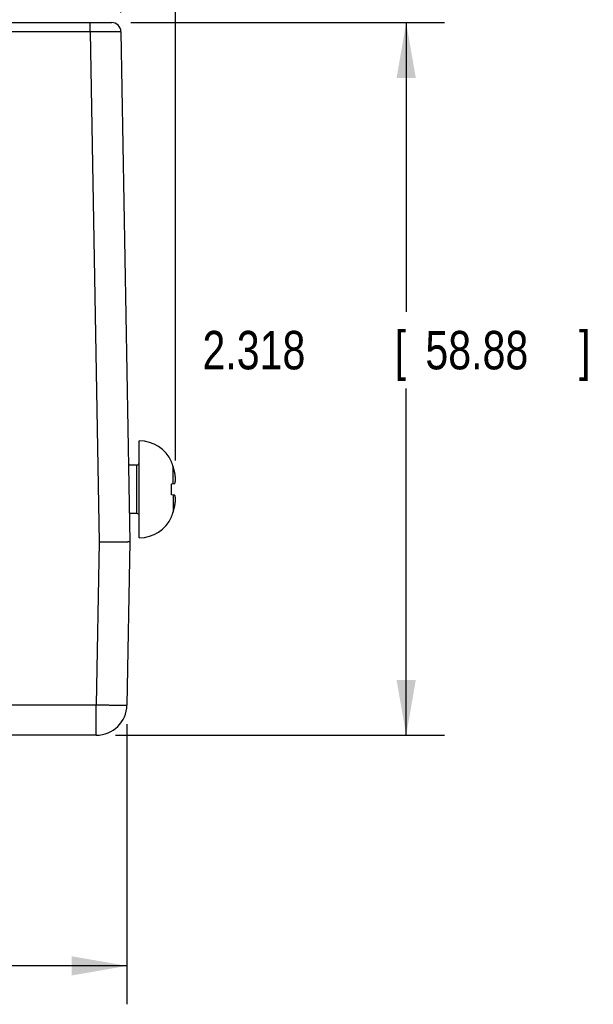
# Model space of a CAD drawing. Header units: inches. Extents: x 0 to 34, y 0 to 22.
# Tile 49 of 105: x 20.7 to 22.5, y 7.8 to 11. Entities that reach past the tile are written whole.
import ezdxf

# ---------------------------------------------------------------- set-up
doc = ezdxf.new("R2010")
doc.units = ezdxf.units.IN
doc.header["$LTSCALE"] = 1.87
doc.header["$MEASUREMENT"] = 0
doc.layers.get('0').update_dxf_attribs({"linetype": 'CONTINUOUS'})
doc.layers.add('DIMENSIONS', color=7, linetype='CONTINUOUS')
doc.styles.get("Standard").update_dxf_attribs({"font": 'txt', "width": 0.8})
doc.dimstyles.new('DIMSTYLE_1', dxfattribs={"dimtxt": 0.125, "dimasz": 0.18, "dimexe": 0.18, "dimexo": 0.0625, "dimgap": 0.09, "dimtad": 0, "dimtih": 1, "dimtoh": 1, "dimdec": 3, "dimzin": 4, "dimdsep": 46, "dimtxsty": 'STANDARD', "dimblk": '_FILLED', "dimblk1": '_FILLED', "dimblk2": '_FILLED', "dimcen": 0.09, "dimadec": 0, "dimazin": 0, "dimtp": 0.01, "dimtm": 0.01, "dimtfac": 1, "dimtdec": 3, "dimtofl": 0, "dimtmove": 0, "dimatfit": 3, "dimldrblk": '_FILLED', "dimfxl": 1, "dimtolj": 1, "dimtzin": 4, "dimarcsym": 0})

# ---------------------------------------------------------------- blocks, each defined once
blk = doc.blocks.new('_FILLED')
at = {"color": 0, "linetype": 'BYBLOCK'}
blk.add_solid([(0, 0), (-1, 0.174), (-1, -0.174)], dxfattribs=at)
blk = doc.blocks.new('*D0')
at = {"layer": 'DIMENSIONS', "color": 2, "linetype": 'CONTINUOUS'}
for p, q in [((21.0368, 10.9611), (22.0571, 10.9611)), ((21.9321, 10.9611), (21.9321, 10.0208)), ((21.9321, 8.6431), (21.9321, 9.7708)), ((20.9865, 8.6431), (22.0571, 8.6431))]:
    blk.add_line(p, q, dxfattribs=at)
at = {"layer": 'DIMENSIONS', "color": 2, "linetype": 'CONTINUOUS', "xscale": 0.18, "yscale": 0.18, "zscale": 0.18}
for p, rotation in [((21.9321, 10.9611), 90), ((21.9321, 8.6431), 270)]:
    blk.add_blockref('_FILLED', p, dxfattribs=dict(at, rotation=rotation))
at = {"layer": 'DIMENSIONS', "color": 2, "linetype": 'CONTINUOUS', "width": 0.8}
for s, p in [('2.318', (21.2696, 9.8333)), ('[', (21.8946, 9.8333)), ('58.88', (21.9946, 9.8333)), (']', (22.4946, 9.8333))]:
    blk.add_text(s, height=0.125, dxfattribs=at).set_placement(p)
blk = doc.blocks.new('*D1')
at = {"layer": 'DIMENSIONS', "color": 2, "linetype": 'CONTINUOUS'}
for p, q in [((9.7484, 8.6823), (9.7484, 7.7681)), ((21.024, 8.6788), (21.024, 7.7681)), ((9.7484, 7.8931), (14.6112, 7.8931)), ((21.024, 7.8931), (16.1612, 7.8931))]:
    blk.add_line(p, q, dxfattribs=at)
at = {"layer": 'DIMENSIONS', "color": 2, "linetype": 'CONTINUOUS', "xscale": 0.18, "yscale": 0.18, "zscale": 0.18, "rotation": 180}
blk.add_blockref('_FILLED', (9.7484, 7.8931), dxfattribs=at)
at = {"layer": 'DIMENSIONS', "color": 2, "linetype": 'CONTINUOUS', "xscale": 0.18, "yscale": 0.18, "zscale": 0.18}
blk.add_blockref('_FILLED', (21.024, 7.8931), dxfattribs=at)
at = {"layer": 'DIMENSIONS', "color": 2, "linetype": 'CONTINUOUS', "width": 0.8}
for s, p in [('11.276', (14.6737, 7.8306)), ('[', (15.3987, 7.8306)), ('286.4', (15.4987, 7.8306)), (']', (15.9987, 7.8306))]:
    blk.add_text(s, height=0.125, dxfattribs=at).set_placement(p)
blk = doc.blocks.new('*D5')
at = {"layer": 'DIMENSIONS', "color": 2, "linetype": 'CONTINUOUS'}
for p, q in [((21.0042, 10.9941), (21.0042, 12.5861)), ((21.1821, 9.537), (21.1821, 12.5861)), ((21.0042, 12.4611), (20.6188, 12.4611)), ((21.1821, 12.4611), (21.5421, 12.4611))]:
    blk.add_line(p, q, dxfattribs=at)
at = {"layer": 'DIMENSIONS', "color": 2, "linetype": 'CONTINUOUS', "xscale": 0.18, "yscale": 0.18, "zscale": 0.18}
blk.add_blockref('_FILLED', (21.0042, 12.4611), dxfattribs=at)
at = {"layer": 'DIMENSIONS', "color": 2, "linetype": 'CONTINUOUS', "xscale": 0.18, "yscale": 0.18, "zscale": 0.18, "rotation": 180}
blk.add_blockref('_FILLED', (21.1821, 12.4611), dxfattribs=at)
at = {"layer": 'DIMENSIONS', "color": 2, "linetype": 'CONTINUOUS', "width": 0.8}
for s, p in [('.178', (19.4313, 12.3986)), ('[', (19.9563, 12.3986)), ('4.52', (20.0563, 12.3986)), (']', (20.4563, 12.3986))]:
    blk.add_text(s, height=0.125, dxfattribs=at).set_placement(p)

msp = doc.modelspace()

# ---------------------------------------------------------------- linework, layer by layer
at = {"color": 7, "linetype": 'CONTINUOUS'}
for p, q in [((13.2003, 10.9611), (20.9743, 10.9611)), ((20.9042, 10.9308), (20.9042, 10.9611)), ((20.9042, 10.9308), (20.6207, 10.9308)), ((20.9042, 10.9308), (20.9332, 9.2712)), ((21.0042, 10.9316), (21.0332, 9.2721)), ((21.0639, 9.2856), (21.0639, 9.6006)), ((21.056, 9.5218), (21.0289, 9.5218)), ((21.056, 9.3643), (21.056, 9.5218)), ((21.1691, 9.531), (21.1691, 9.5328)), ((21.1743, 9.4619), (21.1743, 9.517)), ((21.1691, 9.4613), (21.1799, 9.4625)), ((21.1691, 9.4248), (21.1691, 9.4613)), ((21.1799, 9.4237), (21.1691, 9.4248)), ((21.1743, 9.4243), (21.1743, 9.3691)), ((21.056, 9.3643), (21.0316, 9.3643)), ((21.1691, 9.3533), (21.1691, 9.3552)), ((20.9332, 9.2712), (20.924, 8.7422)), ((21.0332, 9.2721), (21.024, 8.7413)), ((20.629, 8.7422), (20.924, 8.7422)), ((20.924, 8.6431), (20.924, 8.7422)), ((20.924, 8.6431), (9.8484, 8.6431))]:
    msp.add_line(p, q, dxfattribs=at)
for centre, radius, start, end in [((20.9743, 10.9311), 0.03, 1, 90), ((21.0639, 9.4849), 0.1157, 24.4946, 90), ((21.056, 9.5297), 0.00787, 270, 360), ((21.056, 9.3565), 0.00787, 0, 90), ((21.0639, 9.4013), 0.1157, 270, 335.5054), ((20.924, 8.7431), 0.1, 270, 359)]:
    msp.add_arc(centre, radius, start, end, dxfattribs=at)
for points, knots in [([(21.0042, 10.9316), (21.0042, 10.9316), (21.0041, 10.9316), (21.0039, 10.9316), (21.0036, 10.9316), (21.0031, 10.9315), (21.0025, 10.9315), (21.0017, 10.9315), (21.0008, 10.9315), (20.9998, 10.9315), (20.9986, 10.9315), (20.9973, 10.9315), (20.9959, 10.9314), (20.9943, 10.9314), (20.9926, 10.9314), (20.9908, 10.9314), (20.9889, 10.9314), (20.9868, 10.9314), (20.9847, 10.9313), (20.9824, 10.9313), (20.98, 10.9313), (20.9775, 10.9313), (20.9749, 10.9313), (20.9722, 10.9312), (20.9694, 10.9312), (20.9666, 10.9312), (20.9636, 10.9312), (20.9606, 10.9312), (20.9574, 10.9311), (20.9542, 10.9311), (20.951, 10.9311), (20.9476, 10.9311), (20.9442, 10.931), (20.9408, 10.931), (20.9373, 10.931), (20.9337, 10.931), (20.9301, 10.931), (20.9265, 10.9309), (20.9228, 10.9309), (20.9191, 10.9309), (20.9154, 10.9309), (20.9117, 10.9309), (20.908, 10.9308), (20.9055, 10.9308), (20.9042, 10.9308)], [0, 0, 0, 0, 0.000705, 0.002805, 0.006298, 0.011182, 0.017449, 0.025091, 0.034097, 0.044455, 0.056151, 0.069169, 0.083489, 0.099088, 0.115944, 0.134034, 0.153337, 0.173823, 0.195461, 0.218219, 0.24207, 0.266981, 0.292916, 0.319836, 0.347704, 0.376482, 0.406133, 0.436619, 0.467898, 0.499922, 0.532641, 0.566016, 0.600009, 0.634571, 0.669647, 0.705182, 0.741127, 0.777432, 0.814046, 0.85092, 0.888003, 0.925245, 0.962596, 1, 1, 1, 1]), ([(21.1743, 9.517), (21.1739, 9.5182), (21.1732, 9.5206), (21.1719, 9.5241), (21.1706, 9.5276), (21.1696, 9.5298), (21.1691, 9.531)], [0, 0, 0, 0, 0.251125, 0.501422, 0.751007, 1, 1, 1, 1]), ([(21.1799, 9.4948), (21.1797, 9.4957), (21.1793, 9.4977), (21.1786, 9.5008), (21.1778, 9.5043), (21.1768, 9.5081), (21.1756, 9.5124), (21.1748, 9.5154), (21.1743, 9.517)], [0, 0, 0, 0, 0.126907, 0.265258, 0.418397, 0.589673, 0.782426, 1, 1, 1, 1]), ([(21.1821, 9.4745), (21.182, 9.475), (21.182, 9.4761), (21.1819, 9.4778), (21.1817, 9.4795), (21.1816, 9.4811), (21.1814, 9.4828), (21.1813, 9.4844), (21.1811, 9.4861), (21.1809, 9.4878), (21.1807, 9.4895), (21.1804, 9.4912), (21.1802, 9.493), (21.18, 9.4942), (21.1799, 9.4948)], [0, 0, 0, 0, 0.081989, 0.163614, 0.245014, 0.326334, 0.407726, 0.489398, 0.571577, 0.654521, 0.738503, 0.82385, 0.910901, 1, 1, 1, 1]), ([(21.1799, 9.4625), (21.18, 9.4629), (21.1802, 9.4636), (21.1805, 9.4648), (21.1807, 9.4659), (21.181, 9.467), (21.1812, 9.4681), (21.1814, 9.4691), (21.1815, 9.4702), (21.1817, 9.4713), (21.1818, 9.4723), (21.182, 9.4734), (21.182, 9.4741), (21.1821, 9.4745)], [0, 0, 0, 0, 0.098859, 0.194862, 0.28851, 0.380287, 0.470614, 0.559863, 0.648365, 0.736418, 0.824239, 0.912035, 1, 1, 1, 1]), ([(21.1821, 9.4117), (21.182, 9.412), (21.182, 9.4127), (21.1819, 9.4136), (21.1817, 9.4146), (21.1816, 9.4156), (21.1814, 9.4165), (21.1813, 9.4175), (21.1811, 9.4185), (21.1809, 9.4195), (21.1807, 9.4205), (21.1804, 9.4215), (21.1802, 9.4226), (21.18, 9.4233), (21.1799, 9.4237)], [0, 0, 0, 0, 0.080511, 0.16089, 0.241283, 0.321841, 0.402726, 0.484159, 0.566379, 0.649662, 0.734302, 0.820655, 0.909093, 1, 1, 1, 1]), ([(21.1743, 9.3691), (21.1748, 9.3707), (21.1756, 9.3737), (21.1768, 9.378), (21.1778, 9.3819), (21.1786, 9.3853), (21.1793, 9.3885), (21.1797, 9.3904), (21.1799, 9.3914)], [0, 0, 0, 0, 0.217396, 0.410499, 0.58231, 0.735828, 0.874057, 1, 1, 1, 1]), ([(21.1799, 9.3914), (21.18, 9.392), (21.1802, 9.3932), (21.1804, 9.3949), (21.1807, 9.3967), (21.1809, 9.3984), (21.1811, 9.4), (21.1813, 9.4017), (21.1814, 9.4034), (21.1816, 9.405), (21.1817, 9.4067), (21.1819, 9.4083), (21.182, 9.41), (21.182, 9.4111), (21.1821, 9.4117)], [0, 0, 0, 0, 0.089126, 0.1762, 0.261563, 0.345554, 0.428503, 0.510681, 0.592349, 0.673732, 0.755039, 0.836425, 0.918032, 1, 1, 1, 1]), ([(21.1691, 9.3552), (21.1696, 9.3563), (21.1706, 9.3586), (21.1719, 9.3621), (21.1732, 9.3656), (21.1739, 9.3679), (21.1743, 9.3691)], [0, 0, 0, 0, 0.248993, 0.498578, 0.748875, 1, 1, 1, 1]), ([(21.0332, 9.2721), (21.0332, 9.2721), (21.0331, 9.272), (21.0329, 9.272), (21.0325, 9.272), (21.032, 9.2719), (21.0313, 9.2719), (21.0305, 9.2719), (21.0296, 9.2718), (21.0285, 9.2718), (21.0273, 9.2718), (21.0259, 9.2717), (21.0244, 9.2717), (21.0228, 9.2717), (21.021, 9.2717), (21.0191, 9.2716), (21.0171, 9.2716), (21.015, 9.2716), (21.0127, 9.2715), (21.0103, 9.2715), (21.0078, 9.2715), (21.0052, 9.2715), (21.0025, 9.2714), (20.9997, 9.2714), (20.9968, 9.2714), (20.9938, 9.2714), (20.9907, 9.2714), (20.9875, 9.2713), (20.9843, 9.2713), (20.981, 9.2713), (20.9776, 9.2713), (20.9741, 9.2713), (20.9706, 9.2713), (20.967, 9.2713), (20.9634, 9.2712), (20.9597, 9.2712), (20.956, 9.2712), (20.9522, 9.2712), (20.9485, 9.2712), (20.9447, 9.2712), (20.9409, 9.2712), (20.937, 9.2712), (20.9345, 9.2712), (20.9332, 9.2712)], [0, 0, 0, 0, 0.000803, 0.00302, 0.006691, 0.011818, 0.018393, 0.026407, 0.035851, 0.046706, 0.058963, 0.072601, 0.087596, 0.103937, 0.121587, 0.14053, 0.160736, 0.182169, 0.204809, 0.228612, 0.253549, 0.279586, 0.306671, 0.334784, 0.36387, 0.393889, 0.424805, 0.456551, 0.489099, 0.522398, 0.556391, 0.591033, 0.626275, 0.662066, 0.698353, 0.735083, 0.772202, 0.809655, 0.847388, 0.885344, 0.923469, 0.961707, 1, 1, 1, 1]), ([(20.924, 8.7422), (20.9252, 8.7422), (20.9277, 8.7421), (20.9314, 8.7421), (20.9352, 8.742), (20.9389, 8.742), (20.9425, 8.7419), (20.9462, 8.7418), (20.9498, 8.7418), (20.9534, 8.7417), (20.957, 8.7417), (20.9605, 8.7416), (20.9639, 8.7416), (20.9673, 8.7415), (20.9707, 8.7415), (20.9739, 8.7414), (20.9771, 8.7414), (20.9803, 8.7414), (20.9833, 8.7413), (20.9863, 8.7413), (20.9892, 8.7413), (20.9919, 8.7412), (20.9946, 8.7412), (20.9972, 8.7412), (20.9997, 8.7412), (21.0021, 8.7412), (21.0044, 8.7412), (21.0065, 8.7411), (21.0086, 8.7411), (21.0105, 8.7411), (21.0123, 8.7411), (21.014, 8.7411), (21.0156, 8.7411), (21.017, 8.7411), (21.0183, 8.7411), (21.0195, 8.7411), (21.0205, 8.7412), (21.0214, 8.7412), (21.0222, 8.7412), (21.0228, 8.7412), (21.0233, 8.7412), (21.0236, 8.7413), (21.0238, 8.7413), (21.024, 8.7413), (21.024, 8.7413)], [0, 0, 0, 0, 0.037386, 0.07472, 0.111949, 0.149022, 0.185885, 0.222489, 0.258781, 0.294712, 0.33023, 0.365286, 0.399831, 0.433817, 0.467196, 0.499922, 0.531948, 0.563231, 0.593725, 0.62339, 0.652182, 0.680063, 0.706992, 0.732933, 0.757849, 0.781705, 0.804468, 0.826106, 0.846589, 0.865888, 0.883976, 0.900829, 0.916421, 0.930733, 0.943743, 0.955434, 0.96579, 0.974795, 0.982439, 0.98871, 0.993601, 0.997107, 0.999229, 1, 1, 1, 1])]:
    msp.add_open_spline(points, degree=3, knots=knots, dxfattribs=at)

# ---------------------------------------------------------------- dimensions: what is measured, and where the dimension line sits
at = {"layer": 'DIMENSIONS', "color": 2, "linetype": 'CONTINUOUS'}
dim = msp.add_linear_dim(base=(21.1821, 12.4611), p1=(21.0042, 10.9941), p2=(21.1821, 9.537), dimstyle='DIMSTYLE_1', dxfattribs=at)
dim.commit()
dim.dimension.update_dxf_attribs({"geometry": '*D5', "text_midpoint": (19.9938, 12.4611), "dimtype": 160})
for base, p1, p2, angle, picture, middle in [((21.9321, 10.9611), (20.9865, 8.6431), (21.0368, 10.9611), 90, '*D0', (21.9321, 9.8958)), ((9.7484, 7.8931), (21.024, 8.6788), (9.7484, 8.6823), 180, '*D1', (15.3862, 7.8931))]:
    dim = msp.add_linear_dim(base=base, p1=p1, p2=p2, angle=angle, dimstyle='DIMSTYLE_1', dxfattribs=at)
    dim.commit()
    dim.dimension.update_dxf_attribs({"geometry": picture, "text_midpoint": middle, "dimtype": 160})

doc.saveas('drawing.dxf')
